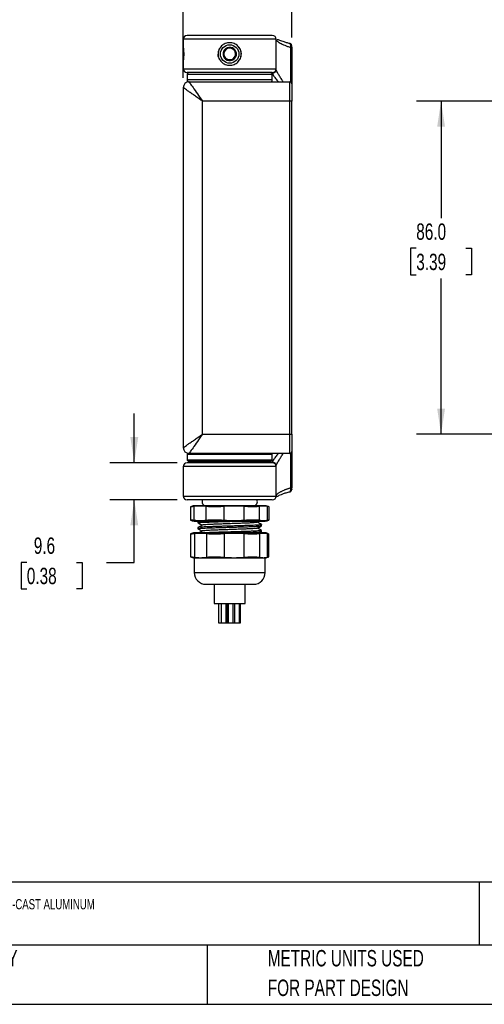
# Model space of a CAD drawing. Header units: millimetres. Extents: x 13 to 546, y 13 to 419.
# Tile 2 of 16: x 193 to 313, y 13 to 267. Entities that reach past the tile are written whole.
import ezdxf

# ---------------------------------------------------------------- set-up
doc = ezdxf.new("R2010")
doc.units = ezdxf.units.MM
doc.header["$LTSCALE"] = 2
doc.layers.add('DIMENSIONS', color=140, linetype='Continuous', lineweight=25)
doc.layers.add('TEXT', color=140, linetype='Continuous', lineweight=25)
doc.styles.add('SLDTEXTSTYLE0', font='TXT', dxfattribs={"width": 0.7})
doc.dimstyles.new('SLDDIMSTYLE1', dxfattribs={"dimtxt": 4.316016, "dimasz": 6.604, "dimexe": 0, "dimexo": 0.0625, "dimgap": 1.079004, "dimtad": 0, "dimtih": 1, "dimtoh": 1, "dimrnd": 1e-09, "dimzin": 4, "dimdsep": 46, "dimtxsty": 'SLDTEXTSTYLE0', "dimsah": 1, "dimcen": 0.09, "dimadec": 0, "dimazin": 1, "dimtfac": 1, "dimtofl": 0, "dimtmove": 0, "dimatfit": 3, "dimfxl": 0, "dimfrac": 2, "dimtolj": 1, "dimtzin": 12, "dimarcsym": 0})
doc.dimstyles.new('SLDDIMSTYLE2', dxfattribs={"dimtxt": 4.316016, "dimasz": 6.604, "dimexe": 0, "dimexo": 0.0625, "dimgap": 1.079004, "dimtad": 0, "dimtih": 1, "dimtoh": 1, "dimrnd": 1e-09, "dimzin": 4, "dimdsep": 46, "dimtxsty": 'SLDTEXTSTYLE0', "dimsah": 1, "dimcen": 0.09, "dimadec": 0, "dimazin": 1, "dimtfac": 1, "dimtmove": 0, "dimatfit": 0, "dimfxl": 0, "dimfrac": 2, "dimtolj": 1, "dimtzin": 12, "dimarcsym": 0})
doc.dimstyles.new('SLDDIMSTYLE3', dxfattribs={"dimtxt": 4.316016, "dimasz": 6.604, "dimexe": 0, "dimexo": 0.0625, "dimgap": 1.079004, "dimtad": 0, "dimtih": 1, "dimtoh": 1, "dimrnd": 1e-09, "dimzin": 12, "dimdsep": 46, "dimtxsty": 'SLDTEXTSTYLE0', "dimsah": 1, "dimcen": 0.09, "dimadec": 0, "dimazin": 3, "dimtfac": 1, "dimtmove": 0, "dimatfit": 0, "dimfxl": 0, "dimfrac": 2, "dimtolj": 1, "dimtzin": 12, "dimarcsym": 0})

# ---------------------------------------------------------------- blocks, each defined once
blk = doc.blocks.new('_D_5')
at = {"layer": 'DIMENSIONS'}
for p, q in [((235.13, 252.07), (235.13, 289.38)), ((263.13, 262.5), (263.13, 289.38)), ((235.13, 283.03), (222.43, 283.03)), ((243.08, 283.03), (241.63, 283.03)), ((241.63, 283.03), (241.63, 276.17)), ((255.91, 283.03), (257.36, 283.03)), ((257.36, 283.03), (257.36, 276.17)), ((263.13, 283.03), (275.83, 283.03)), ((241.63, 276.17), (243.08, 276.17)), ((257.36, 276.17), (255.91, 276.17))]:
    blk.add_line(p, q, dxfattribs=at)
for points in [[(235.13, 283.03), (228.52, 284.05), (228.52, 282.01)], [(263.13, 283.03), (269.73, 282.01), (269.73, 284.05)]]:
    blk.add_solid(points, dxfattribs=at)
at = {"layer": 'DIMENSIONS', "char_height": 4.233, "attachment_point": 1, "style": 'SLDTEXTSTYLE0'}
for s, insert in [('28.0', (243.08, 289.45)), ('1.10', (243.08, 281.63))]:
    blk.add_mtext(s, dxfattribs=dict(at, insert=insert))
blk = doc.blocks.new('_D_6')
at = {"layer": 'DIMENSIONS'}
for p, q in [((222.49, 152.63), (222.49, 165.33)), ((233.59, 152.63), (216.14, 152.63)), ((233.59, 143.03), (216.14, 143.03)), ((222.49, 126.89), (222.49, 143.03)), ((194.74, 126.89), (193.29, 126.89)), ((193.29, 126.89), (193.29, 120.03)), ((207.57, 126.89), (209.02, 126.89)), ((209.02, 126.89), (209.02, 120.03)), ((215.35, 126.89), (222.49, 126.89)), ((193.29, 120.03), (194.74, 120.03)), ((209.02, 120.03), (207.57, 120.03))]:
    blk.add_line(p, q, dxfattribs=at)
for points in [[(222.49, 152.63), (223.51, 159.23), (221.47, 159.23)], [(222.49, 143.03), (221.47, 136.42), (223.51, 136.42)]]:
    blk.add_solid(points, dxfattribs=at)
at = {"layer": 'DIMENSIONS', "char_height": 4.233, "attachment_point": 1, "style": 'SLDTEXTSTYLE0'}
for s, insert in [('9.6', (196.54, 133.32)), ('0.38', (194.74, 125.49))]:
    blk.add_mtext(s, dxfattribs=dict(at, insert=insert))
blk = doc.blocks.new('_D_9')
at = {"layer": 'DIMENSIONS'}
for p, q in [((318.73, 246.03), (295.35, 246.03)), ((301.7, 246.03), (301.7, 215.85)), ((295.29, 208.03), (293.84, 208.03)), ((293.84, 208.03), (293.84, 201.17)), ((308.12, 208.03), (309.57, 208.03)), ((309.57, 208.03), (309.57, 201.17)), ((293.84, 201.17), (295.29, 201.17)), ((309.57, 201.17), (308.12, 201.17)), ((301.7, 160.03), (301.7, 200.2)), ((318.73, 160.03), (295.35, 160.03))]:
    blk.add_line(p, q, dxfattribs=at)
for points in [[(301.7, 246.03), (300.69, 239.42), (302.72, 239.42)], [(301.7, 160.03), (302.72, 166.63), (300.69, 166.63)]]:
    blk.add_solid(points, dxfattribs=at)
at = {"layer": 'DIMENSIONS', "char_height": 4.233, "attachment_point": 1, "style": 'SLDTEXTSTYLE0'}
for s, insert in [('86.0', (295.29, 214.45)), ('3.39', (295.29, 206.63))]:
    blk.add_mtext(s, dxfattribs=dict(at, insert=insert))

msp = doc.modelspace()

# ---------------------------------------------------------------- linework, layer by layer
for p, q in [((259.128, 262.027), (235.128, 262.027)), ((235.128, 262.027), (235.128, 259.952)), ((259.128, 254.427), (259.128, 262.027)), ((235.128, 259.952), (235.128, 259.677)), ((235.128, 259.677), (235.128, 256.777)), ((262.862, 259.957), (263.128, 259.957)), ((262.862, 259.957), (262.862, 250.969)), ((263.128, 260.36), (263.126, 260.407)), ((263.128, 259.957), (263.128, 250.584)), ((235.128, 256.777), (235.128, 256.503)), ((235.128, 256.503), (235.128, 254.427)), ((235.128, 254.427), (259.128, 254.427)), ((236.128, 252.927), (236.128, 251.527)), ((258.128, 252.927), (236.128, 252.927)), ((258.128, 253.427), (258.128, 253.287)), ((258.128, 251.527), (258.128, 252.927)), ((235.128, 249.527), (235.128, 156.527)), ((257.012, 251.527), (236.128, 251.527)), ((236.628, 251.027), (262.628, 251.027)), ((258.128, 251.527), (257.012, 251.527)), ((262.628, 246.027), (262.628, 251.027)), ((240.128, 160.027), (240.128, 246.027)), ((262.628, 246.027), (240.128, 246.027)), ((262.628, 160.027), (262.628, 246.027)), ((263.128, 246.027), (262.628, 246.027)), ((263.128, 160.027), (263.128, 246.027)), ((240.128, 160.027), (262.628, 160.027)), ((262.628, 155.027), (262.628, 160.027)), ((262.628, 160.027), (263.128, 160.027)), ((263.128, 155.47), (263.128, 146.097)), ((236.428, 155.027), (236.128, 154.727)), ((236.128, 154.727), (236.128, 153.327)), ((258.128, 154.727), (236.128, 154.727)), ((236.128, 153.327), (236.428, 153.027)), ((246.925, 153.327), (236.128, 153.327)), ((236.628, 155.027), (236.428, 155.027)), ((236.428, 153.027), (247.128, 153.027)), ((262.628, 155.027), (236.628, 155.027)), ((236.692, 152.712), (236.864, 153.031)), ((237.528, 153.027), (237.928, 152.627)), ((258.128, 153.327), (246.925, 153.327)), ((247.128, 153.027), (257.828, 153.027)), ((256.328, 152.627), (256.728, 153.027)), ((258.128, 154.727), (257.828, 155.027)), ((257.828, 153.027), (258.128, 153.327)), ((258.128, 153.327), (258.128, 154.727)), ((258.128, 152.767), (258.128, 152.627)), ((262.862, 155.085), (262.862, 146.097)), ((259.128, 151.627), (235.128, 151.627)), ((235.128, 151.627), (235.128, 144.027)), ((259.128, 144.027), (259.128, 151.627)), ((263.128, 146.097), (262.862, 146.097)), ((235.128, 144.027), (259.128, 144.027)), ((259.157, 143.986), (259.117, 143.964)), ((236.97, 141.234), (236.97, 137.821)), ((256.325, 141.527), (237.932, 141.527)), ((237.972, 137.714), (237.972, 141.34)), ((241.093, 137.714), (241.093, 141.34)), ((245.692, 137.714), (245.692, 141.34)), ((250.851, 137.714), (250.851, 141.34)), ((254.848, 137.714), (254.848, 141.34)), ((256.886, 137.714), (256.886, 141.34)), ((257.287, 137.821), (257.287, 141.234)), ((237.932, 137.527), (256.325, 137.527)), ((238.928, 137.389), (238.928, 137.1)), ((239.177, 137.538), (238.951, 137.408)), ((254.251, 137.231), (254.745, 137.516)), ((238.928, 135.869), (238.928, 135.58)), ((255.328, 136.34), (255.328, 136.629)), ((255.328, 134.82), (255.328, 135.109)), ((237.027, 134.238), (237.027, 128.316)), ((237.081, 134.261), (237.04, 134.246)), ((256.278, 134.527), (237.978, 134.527)), ((238.029, 134.358), (238.029, 128.197)), ((241.115, 134.358), (241.115, 128.197)), ((245.715, 134.358), (245.715, 128.197)), ((250.816, 134.358), (250.816, 128.197)), ((254.814, 134.358), (254.814, 128.197)), ((254.833, 134.527), (255.317, 134.807)), ((256.829, 134.358), (256.829, 128.197)), ((257.217, 134.246), (257.213, 134.238)), ((257.229, 128.316), (257.229, 134.238)), ((237.978, 128.027), (237.978, 124.227)), ((237.978, 128.027), (256.278, 128.027)), ((256.278, 124.227), (256.278, 128.027)), ((237.978, 124.227), (247.128, 124.227)), ((247.128, 124.227), (256.278, 124.227)), ((243.128, 121.227), (243.128, 116.227)), ((251.128, 116.227), (251.128, 121.227)), ((243.128, 116.227), (247.128, 116.227)), ((244.275, 116.227), (244.275, 111.227)), ((244.893, 116.227), (244.893, 111.227)), ((246.193, 111.227), (246.193, 116.227)), ((246.478, 116.227), (246.478, 111.227)), ((246.704, 116.227), (246.704, 111.227)), ((247.128, 116.227), (251.128, 116.227)), ((248.004, 111.227), (248.004, 116.227)), ((248.346, 116.227), (248.346, 111.227)), ((249.646, 111.227), (249.646, 116.227)), ((249.881, 111.227), (249.881, 116.227)), ((244.275, 111.227), (244.893, 111.227)), ((244.893, 111.227), (246.193, 111.227)), ((246.193, 111.227), (246.478, 111.227)), ((246.478, 111.227), (246.704, 111.227)), ((246.704, 111.227), (248.004, 111.227)), ((248.004, 111.227), (248.346, 111.227)), ((248.346, 111.227), (249.646, 111.227)), ((249.646, 111.227), (249.881, 111.227))]:
    msp.add_line(p, q)
at = {"flags": 128}
msp.add_lwpolyline([(244.245, 257.398), (244.186, 257.642), (244.128, 258.227)], dxfattribs=at)
msp.add_circle((247.128, 258.227), 2.387)
for centre, radius, start, end in [((236.128, 262.027), 1, 90, 180), ((258.128, 262.027), 1, 0, 90), ((247.128, 258.227), 3, 153.30181, 180), ((247.128, 258.227), 1.732, 126.37582, 186.37582), ((247.128, 258.227), 1.5, 96.37582, 156.37582), ((247.128, 258.227), 1.732, 66.37582, 126.37582), ((247.128, 258.227), 1.5, 36.37582, 96.37582), ((247.128, 258.227), 1.732, 6.37582, 66.37582), ((247.128, 258.227), 3, 343.94822, 34.08731), ((247.128, 258.227), 1.732, 186.37582, 246.37582), ((247.128, 258.227), 1.5, 156.37582, 216.37582), ((247.128, 258.227), 1.5, 216.37582, 276.37582), ((247.128, 258.227), 1.5, 276.37582, 336.37582), ((247.128, 258.227), 1.732, 306.37582, 6.37582), ((247.128, 258.227), 1.5, 336.37582, 36.37582), ((236.128, 254.427), 1, 180, 270), ((247.128, 258.227), 1.732, 246.37582, 306.37582), ((258.128, 254.427), 1, 270, 0), ((236.628, 252.927), 0.5, 90, 180), ((257.628, 252.927), 0.5, 0, 90), ((258.137, 254.279), 0.991, 269.49927, 359.49036), ((236.628, 249.527), 1.5, 90, 180), ((236.628, 251.527), 0.5, 180, 270), ((257.628, 251.527), 0.5, 270, 0), ((262.628, 250.527), 0.5, 0, 90), ((236.628, 156.527), 1.5, 180, 270), ((262.628, 155.527), 0.5, 270, 0), ((258.137, 151.776), 0.991, 0.50964, 90.50073), ((236.128, 151.627), 1, 90, 180), ((258.128, 151.627), 1, 0, 90), ((262.705, 145.695), 0.423, 334.52826, 359.86595), ((236.128, 144.027), 1, 180, 270), ((240.978, 142.527), 1, 150, 270), ((253.278, 142.527), 1, 270, 30), ((258.128, 144.027), 1, 270, 0), ((241.74, 127.018), 15, 104.70489, 108.34364), ((252.517, 127.018), 15, 71.65662, 75.29511), ((241.74, 152.036), 15, 251.65662, 255.29511), ((252.517, 152.036), 15, 284.70489, 288.34364), ((238.929, 129.618), 5, 100.95496, 111.68474), ((255.328, 129.618), 5, 68.29729, 79.04504), ((238.929, 132.936), 5, 248.29729, 259.04504), ((255.328, 132.936), 5, 280.95496, 291.68474), ((240.978, 124.227), 3, 180, 270), ((253.278, 124.227), 3, 270, 0)]:
    msp.add_arc(centre, radius, start, end)
for points, knots in [([(247.128, 263.027), (244.211, 263.027), (241.413, 263.027), (237.287, 263.027), (236.128, 263.027), (236.128, 263.027)], [0, 0, 0, 0, 0.5, 0.5, 1, 1, 1, 1]), ([(258.128, 263.027), (258.128, 263.027), (256.969, 263.027), (252.844, 263.027), (250.046, 263.027), (247.128, 263.027)], [0, 0, 0, 0, 0.5, 0.5, 1, 1, 1, 1]), ([(235.128, 259.952), (235.128, 259.952), (235.13, 259.941), (235.136, 259.898), (235.141, 259.865), (235.153, 259.78), (235.16, 259.728), (235.176, 259.605), (235.184, 259.533), (235.201, 259.375), (235.21, 259.288), (235.226, 259.1), (235.233, 258.999), (235.251, 258.686), (235.259, 258.457), (235.259, 258.115), (235.257, 258), (235.25, 257.776), (235.245, 257.667), (235.233, 257.457), (235.226, 257.356), (235.21, 257.169), (235.201, 257.082), (235.184, 256.922), (235.176, 256.851), (235.16, 256.728), (235.153, 256.674), (235.135, 256.547), (235.128, 256.503), (235.128, 256.503)], [0, 0, 0, 0, 0.0625, 0.0625, 0.125, 0.125, 0.1875, 0.1875, 0.25, 0.25, 0.3125, 0.3125, 0.375, 0.375, 0.5, 0.5, 0.5625, 0.5625, 0.625, 0.625, 0.6875, 0.6875, 0.75, 0.75, 0.8125, 0.8125, 0.875, 0.875, 1, 1, 1, 1]), ([(247.131, 261.126), (247.327, 261.126), (247.519, 261.107), (247.898, 261.035), (248.086, 260.981), (248.446, 260.839), (248.617, 260.752), (248.941, 260.546), (249.096, 260.425), (249.374, 260.161), (249.499, 260.017), (249.721, 259.702), (249.817, 259.532), (250.048, 259.005), (250.131, 258.615), (250.132, 258.036), (250.111, 257.84), (250.032, 257.461), (249.973, 257.277), (249.74, 256.745), (249.513, 256.425), (249.093, 256.027), (248.942, 255.909), (248.617, 255.703), (248.443, 255.614), (248.084, 255.473), (247.899, 255.419), (247.518, 255.347), (247.322, 255.328), (246.93, 255.328), (246.738, 255.347), (246.359, 255.419), (246.171, 255.473), (245.811, 255.615), (245.64, 255.702), (245.315, 255.908), (245.161, 256.029), (244.883, 256.293), (244.758, 256.437), (244.535, 256.752), (244.439, 256.922), (244.208, 257.45), (244.125, 257.839), (244.125, 258.419), (244.145, 258.615), (244.225, 258.994), (244.284, 259.177), (244.517, 259.71), (244.744, 260.03), (245.164, 260.428), (245.315, 260.546), (245.64, 260.752), (245.815, 260.841), (246.173, 260.982), (246.358, 261.035), (246.74, 261.108), (246.936, 261.126), (247.131, 261.126)], [0, 0, 0, 0, 0.03125, 0.03125, 0.0625, 0.0625, 0.09375, 0.09375, 0.125, 0.125, 0.15625, 0.15625, 0.1875, 0.1875, 0.25, 0.25, 0.28125, 0.28125, 0.3125, 0.3125, 0.375, 0.375, 0.40625, 0.40625, 0.4375, 0.4375, 0.46875, 0.46875, 0.5, 0.5, 0.53125, 0.53125, 0.5625, 0.5625, 0.59375, 0.59375, 0.625, 0.625, 0.65625, 0.65625, 0.6875, 0.6875, 0.75, 0.75, 0.78125, 0.78125, 0.8125, 0.8125, 0.875, 0.875, 0.90625, 0.90625, 0.9375, 0.9375, 0.96875, 0.96875, 1, 1, 1, 1]), ([(259.128, 261.878), (259.128, 261.794), (259.217, 261.678), (259.476, 261.461), (259.584, 261.382), (259.837, 261.215), (259.981, 261.127), (260.307, 260.945), (260.489, 260.851), (260.885, 260.661), (261.098, 260.566), (261.553, 260.38), (261.795, 260.29), (262.308, 260.116), (262.581, 260.032), (262.862, 259.957)], [0, 0, 0, 0, 0.25, 0.25, 0.375, 0.375, 0.5, 0.5, 0.625, 0.625, 0.75, 0.75, 0.875, 0.875, 1, 1, 1, 1]), ([(262.744, 260.907), (262.422, 260.985), (261.759, 261.145), (260.955, 261.413), (260.313, 261.65), (259.862, 261.826), (259.572, 261.91), (259.424, 261.934), (259.374, 261.899), (259.365, 261.892)], [0, 0, 0, 0, 0.1801713, 0.3714252, 0.5470853, 0.7061643, 0.8476139, 0.9733452, 1, 1, 1, 1]), ([(263.128, 259.957), (263.128, 260.01), (263.128, 260.119), (263.125, 260.277), (263.119, 260.412), (263.106, 260.549), (263.079, 260.649), (263.029, 260.712), (262.976, 260.753), (262.948, 260.772), (262.928, 260.786), (262.908, 260.8), (262.882, 260.818), (262.849, 260.841), (262.816, 260.864), (262.776, 260.891), (262.754, 260.899), (262.739, 260.904)], [0, 0, 0, 0, 0.09807728, 0.19982531, 0.30242229, 0.40219321, 0.57797956, 0.70103657, 0.74321621, 0.76063851, 0.77634047, 0.7910397, 0.80548413, 0.83590165, 0.87081458, 0.91063408, 1, 1, 1, 1]), ([(262.862, 259.957), (262.868, 260.042), (262.881, 260.213), (262.879, 260.448), (262.861, 260.644), (262.828, 260.789), (262.787, 260.879), (262.756, 260.893), (262.741, 260.9)], [0, 0, 0, 0, 0.1755168, 0.3513046, 0.5249191, 0.6945362, 0.8608955, 1, 1, 1, 1]), ([(248.156, 256.833), (247.87, 256.801), (247.583, 256.769), (247.007, 256.704), (246.72, 256.672), (246.434, 256.64)], [0, 0, 0, 0, 0.5, 0.5, 1, 1, 1, 1]), ([(247.128, 253.427), (247.016, 253.427), (246.793, 253.427), (246.458, 253.427), (246.123, 253.427), (245.79, 253.427), (245.458, 253.427), (244.886, 253.427), (244.084, 253.427), (243.059, 253.427), (242.06, 253.427), (240.766, 253.427), (239.295, 253.427), (238.1, 253.427), (237.344, 253.427), (236.89, 253.427), (236.54, 253.427), (236.325, 253.427), (236.204, 253.427), (236.14, 253.427), (236.132, 253.427), (236.128, 253.427)], [0, 0, 0, 0, 0.0194537, 0.0388729, 0.0582757, 0.0776802, 0.0971045, 0.1165667, 0.178315, 0.2400936, 0.3044161, 0.3687691, 0.5000067, 0.6312443, 0.6955668, 0.7599198, 0.821668, 0.8834467, 0.9223152, 0.9611179, 1, 1, 1, 1]), ([(258.128, 253.427), (258.127, 253.427), (258.125, 253.427), (258.11, 253.427), (258.084, 253.427), (258.048, 253.427), (258.002, 253.427), (257.906, 253.427), (257.717, 253.427), (257.367, 253.427), (256.912, 253.427), (256.157, 253.427), (254.962, 253.427), (253.491, 253.427), (252.197, 253.427), (251.198, 253.427), (250.173, 253.427), (249.262, 253.427), (248.468, 253.427), (247.799, 253.427), (247.352, 253.427), (247.128, 253.427)], [0, 0, 0, 0, 0.0194537, 0.0388729, 0.0582757, 0.0776802, 0.0971045, 0.1165667, 0.178315, 0.2400936, 0.3044161, 0.3687691, 0.5000067, 0.6312443, 0.6955668, 0.7599198, 0.821668, 0.8834467, 0.9223152, 0.9611179, 1, 1, 1, 1]), ([(258.128, 253.287), (258.148, 253.199), (258.174, 253.08), (258.307, 252.847), (258.409, 252.687), (258.565, 252.461), (258.798, 252.147), (259.135, 251.716), (259.441, 251.336), (259.641, 251.091), (259.693, 251.027)], [0, 0, 0, 0, 0.2273863, 0.3062808, 0.3870258, 0.4698226, 0.6154639, 0.7721894, 0.9406292, 1, 1, 1, 1]), ([(260.94, 251.027), (260.88, 251.122), (260.695, 251.417), (260.318, 252.007), (259.855, 252.747), (259.447, 253.443), (259.181, 253.972), (259.145, 254.172), (259.128, 254.27)], [0, 0, 0, 0, 0.0630771, 0.1948728, 0.4172645, 0.6233735, 0.8163449, 1, 1, 1, 1]), ([(240.128, 246.027), (240.051, 246.081), (239.905, 246.183), (239.698, 246.328), (239.516, 246.456), (239.359, 246.566), (239.095, 246.75), (238.738, 247), (238.099, 247.448), (237.363, 247.961), (236.566, 248.521), (235.927, 248.967), (235.546, 249.235), (235.349, 249.373), (235.25, 249.442), (235.18, 249.491), (235.136, 249.521), (235.131, 249.525), (235.128, 249.527)], [0, 0, 0, 0, 0.0323684, 0.0613167, 0.0868447, 0.1089526, 0.1276401, 0.1985592, 0.2613905, 0.4057542, 0.5315977, 0.6619779, 0.7818467, 0.8265764, 0.870647, 0.9141661, 0.9572454, 1, 1, 1, 1]), ([(236.628, 251.027), (236.628, 251.027), (236.719, 250.897), (237.07, 250.396), (237.33, 250.025), (237.977, 249.1), (238.366, 248.545), (239.212, 247.336), (239.67, 246.682), (240.128, 246.027)], [0, 0, 0, 0, 0.25, 0.25, 0.5, 0.5, 0.75, 0.75, 1, 1, 1, 1]), ([(263.128, 250.527), (263.128, 250.526), (263.128, 250.524), (263.128, 250.509), (263.128, 250.484), (263.128, 250.45), (263.128, 250.405), (263.128, 250.351), (263.128, 250.287), (263.128, 250.185), (263.128, 250.03), (263.128, 249.798), (263.128, 249.526), (263.128, 249.215), (263.128, 248.87), (263.128, 248.497), (263.128, 248.101), (263.128, 247.695), (263.128, 247.284), (263.128, 246.872), (263.128, 246.452), (263.128, 246.169), (263.128, 246.027)], [0, 0, 0, 0, 0.0302332, 0.0602674, 0.09016896, 0.12000515, 0.14984367, 0.17975219, 0.20979793, 0.24004719, 0.30432203, 0.36867139, 0.43431388, 0.50003248, 0.56567498, 0.63139357, 0.69566842, 0.76001778, 0.82026949, 0.87999045, 0.93972069, 1, 1, 1, 1]), ([(235.128, 156.527), (235.129, 156.528), (235.131, 156.529), (235.144, 156.538), (235.166, 156.553), (235.196, 156.575), (235.235, 156.602), (235.283, 156.635), (235.339, 156.675), (235.405, 156.721), (235.572, 156.837), (235.927, 157.087), (236.566, 157.533), (237.363, 158.093), (238.099, 158.606), (238.738, 159.054), (239.176, 159.36), (239.646, 159.69), (239.951, 159.903), (240.128, 160.027)], [0, 0, 0, 0, 0.0237238, 0.0475319, 0.0714445, 0.0954814, 0.119662, 0.1440055, 0.1685307, 0.1932559, 0.2181991, 0.3380605, 0.4684421, 0.5942778, 0.7386429, 0.8014679, 0.8723901, 0.9255102, 1, 1, 1, 1]), ([(240.128, 160.027), (239.67, 159.373), (239.212, 158.718), (238.366, 157.509), (237.977, 156.954), (237.33, 156.029), (237.07, 155.658), (236.719, 155.157), (236.628, 155.027), (236.628, 155.027)], [0, 0, 0, 0, 0.25, 0.25, 0.5, 0.5, 0.75, 0.75, 1, 1, 1, 1]), ([(263.128, 160.027), (263.128, 159.956), (263.128, 159.814), (263.128, 159.602), (263.128, 159.392), (263.128, 159.184), (263.128, 158.977), (263.128, 158.773), (263.128, 158.57), (263.128, 158.295), (263.128, 157.954), (263.128, 157.558), (263.128, 157.185), (263.128, 156.84), (263.128, 156.528), (263.128, 156.256), (263.128, 156.025), (263.128, 155.84), (263.128, 155.699), (263.128, 155.6), (263.128, 155.538), (263.128, 155.531), (263.128, 155.527)], [0, 0, 0, 0, 0.0302332, 0.0602674, 0.090169, 0.1200052, 0.1498437, 0.1797522, 0.2097979, 0.2400472, 0.304322, 0.3686714, 0.4343139, 0.5000325, 0.565675, 0.6313936, 0.6956684, 0.7600178, 0.8202695, 0.8799904, 0.9397207, 1, 1, 1, 1]), ([(236.716, 152.627), (236.756, 152.632), (236.838, 152.641), (236.973, 152.715), (237.12, 152.838), (237.225, 152.943), (237.284, 153.02), (237.289, 153.027)], [0, 0, 0, 0, 0.2411187, 0.4903713, 0.7329817, 0.9763389, 1, 1, 1, 1]), ([(259.693, 155.027), (259.641, 154.963), (259.441, 154.718), (259.136, 154.339), (258.797, 153.907), (258.47, 153.465), (258.192, 153.041), (258.149, 152.856), (258.128, 152.767)], [0, 0, 0, 0, 0.0593941, 0.2278922, 0.3846796, 0.5303868, 0.7725196, 1, 1, 1, 1]), ([(259.128, 151.784), (259.145, 151.882), (259.18, 152.082), (259.416, 152.548), (259.707, 153.057), (260.027, 153.581), (260.435, 154.231), (260.758, 154.74), (260.94, 155.027)], [0, 0, 0, 0, 0.183483, 0.3762754, 0.511992, 0.6545101, 0.8046625, 1, 1, 1, 1]), ([(247.128, 152.627), (244.211, 152.627), (241.413, 152.627), (237.287, 152.627), (236.128, 152.627), (236.128, 152.627)], [0, 0, 0, 0, 0.5, 0.5, 1, 1, 1, 1]), ([(258.128, 152.627), (258.128, 152.627), (256.969, 152.627), (252.844, 152.627), (250.046, 152.627), (247.128, 152.627)], [0, 0, 0, 0, 0.5, 0.5, 1, 1, 1, 1]), ([(262.862, 146.097), (262.783, 146.076), (262.621, 146.031), (262.376, 145.957), (262.121, 145.875), (261.859, 145.785), (261.59, 145.686), (261.332, 145.585), (261.024, 145.455), (260.701, 145.308), (260.39, 145.153), (260.095, 144.993), (259.819, 144.83), (259.572, 144.664), (259.346, 144.492), (259.258, 144.395), (259.205, 144.335)], [0, 0, 0, 0, 0.0402417, 0.0835726, 0.1299979, 0.1795217, 0.2321475, 0.2878781, 0.3378961, 0.4314076, 0.5114974, 0.5754581, 0.6796501, 0.7754559, 0.8629107, 1, 1, 1, 1]), ([(259.243, 143.891), (259.242, 143.881), (259.237, 143.837), (259.383, 143.951), (259.717, 144.115), (260.175, 144.331), (260.838, 144.596), (261.686, 144.89), (262.391, 145.061), (262.743, 145.146)], [0, 0, 0, 0, 0.03230268, 0.14402635, 0.26293647, 0.41185353, 0.58968002, 0.79486532, 1, 1, 1, 1]), ([(262.739, 145.15), (262.761, 145.156), (262.793, 145.165), (262.844, 145.188), (262.884, 145.209), (262.925, 145.235), (262.982, 145.28), (263.039, 145.353), (263.086, 145.477), (263.113, 145.652), (263.124, 145.836), (263.128, 145.99), (263.128, 146.062), (263.128, 146.097)], [0, 0, 0, 0, 0.0621539, 0.0927742, 0.1246504, 0.1612024, 0.2064898, 0.3303827, 0.4877424, 0.6620808, 0.8365843, 0.9202981, 1, 1, 1, 1]), ([(262.741, 145.154), (262.755, 145.161), (262.787, 145.176), (262.828, 145.266), (262.861, 145.412), (262.88, 145.609), (262.881, 145.843), (262.868, 146.013), (262.862, 146.097)], [0, 0, 0, 0, 0.1425407, 0.307991, 0.4781374, 0.6515874, 0.8262337, 1, 1, 1, 1]), ([(263.128, 145.694), (263.128, 145.659), (263.128, 145.64), (263.128, 145.637), (263.128, 145.653), (263.128, 145.726), (263.128, 145.783), (263.128, 145.926), (263.128, 146.011), (263.128, 146.097)], [0, 0, 0, 0, 0.25, 0.25, 0.5, 0.5, 0.75, 0.75, 1, 1, 1, 1]), ([(247.128, 143.027), (247.016, 143.027), (246.793, 143.027), (246.458, 143.027), (246.123, 143.027), (245.79, 143.027), (245.458, 143.027), (244.886, 143.027), (244.084, 143.027), (243.059, 143.027), (242.06, 143.027), (240.766, 143.027), (239.295, 143.027), (238.1, 143.027), (237.344, 143.027), (236.89, 143.027), (236.54, 143.027), (236.325, 143.027), (236.204, 143.027), (236.14, 143.027), (236.132, 143.027), (236.128, 143.027)], [0, 0, 0, 0, 0.0194537, 0.0388729, 0.0582757, 0.0776802, 0.0971045, 0.1165667, 0.178315, 0.2400936, 0.3044161, 0.3687691, 0.5000067, 0.6312443, 0.6955668, 0.7599198, 0.821668, 0.8834467, 0.9223152, 0.9611179, 1, 1, 1, 1]), ([(258.128, 143.027), (258.127, 143.027), (258.125, 143.027), (258.11, 143.027), (258.084, 143.027), (258.048, 143.027), (258.002, 143.027), (257.906, 143.027), (257.717, 143.027), (257.367, 143.027), (256.912, 143.027), (256.157, 143.027), (254.962, 143.027), (253.491, 143.027), (252.197, 143.027), (251.198, 143.027), (250.173, 143.027), (249.262, 143.027), (248.468, 143.027), (247.799, 143.027), (247.352, 143.027), (247.128, 143.027)], [0, 0, 0, 0, 0.0194537, 0.0388729, 0.0582757, 0.0776802, 0.0971045, 0.1165667, 0.178315, 0.2400936, 0.3044161, 0.3687691, 0.5000067, 0.6312443, 0.6955668, 0.7599198, 0.821668, 0.8834467, 0.9223152, 0.9611179, 1, 1, 1, 1]), ([(259.205, 144.335), (259.201, 144.331), (259.131, 144.263), (259.13, 144.218), (259.128, 144.177)], [0, 0, 0, 0, 0.0629525, 1, 1, 1, 1]), ([(237.972, 141.34), (237.831, 141.321), (237.545, 141.282), (237.229, 141.243), (237.031, 141.226), (236.948, 141.224), (236.971, 141.233), (236.972, 141.234)], [0, 0, 0, 0, 0.2335338, 0.4726429, 0.7287013, 0.992296, 1, 1, 1, 1]), ([(241.093, 141.34), (240.573, 141.411), (240.053, 141.444), (239.012, 141.444), (238.491, 141.411), (237.972, 141.34)], [0, 0, 0, 0, 0.5, 0.5, 1, 1, 1, 1]), ([(245.692, 141.34), (245.257, 141.304), (244.824, 141.276), (244.175, 141.247), (243.959, 141.239), (243.538, 141.23), (243.332, 141.227), (242.725, 141.227), (242.352, 141.237), (241.836, 141.266), (241.672, 141.278), (241.366, 141.306), (241.224, 141.322), (241.093, 141.34)], [0, 0, 0, 0, 0.25, 0.25, 0.375, 0.375, 0.5, 0.5, 0.75, 0.75, 0.875, 0.875, 1, 1, 1, 1]), ([(250.851, 141.34), (249.992, 141.411), (249.133, 141.444), (247.411, 141.444), (246.551, 141.411), (245.692, 141.34)], [0, 0, 0, 0, 0.5, 0.5, 1, 1, 1, 1]), ([(254.848, 141.34), (254.676, 141.304), (254.455, 141.276), (254.05, 141.247), (253.903, 141.239), (253.592, 141.23), (253.427, 141.227), (252.906, 141.227), (252.518, 141.237), (251.914, 141.266), (251.708, 141.278), (251.285, 141.306), (251.069, 141.322), (250.851, 141.34)], [0, 0, 0, 0, 0.25, 0.25, 0.375, 0.375, 0.5, 0.5, 0.75, 0.75, 0.875, 0.875, 1, 1, 1, 1]), ([(256.886, 141.34), (256.547, 141.411), (256.208, 141.444), (255.528, 141.444), (255.188, 141.411), (254.848, 141.34)], [0, 0, 0, 0, 0.5, 0.5, 1, 1, 1, 1]), ([(257.285, 141.234), (257.273, 141.241), (257.249, 141.257), (257.083, 141.298), (256.933, 141.33), (256.886, 141.34)], [0, 0, 0, 0, 0.3938683, 0.8117435, 1, 1, 1, 1]), ([(237.972, 137.714), (237.831, 137.733), (237.545, 137.772), (237.229, 137.811), (237.031, 137.828), (236.948, 137.831), (236.971, 137.821), (236.972, 137.821)], [0, 0, 0, 0, 0.2335338, 0.47264293, 0.72870127, 0.99229601, 1, 1, 1, 1]), ([(241.093, 137.714), (240.573, 137.643), (240.053, 137.61), (239.012, 137.61), (238.491, 137.643), (237.972, 137.714)], [0, 0, 0, 0, 0.5, 0.5, 1, 1, 1, 1]), ([(240.243, 137.527), (240.014, 137.514), (239.549, 137.487), (239.134, 137.448), (238.926, 137.415), (238.95, 137.395), (238.957, 137.389)], [0, 0, 0, 0, 0.2896957, 0.5877919, 0.8774876, 1, 1, 1, 1]), ([(238.955, 137.1), (238.953, 137.108), (238.946, 137.131), (239.195, 137.167), (239.672, 137.206), (240.366, 137.246), (241.256, 137.288), (242.305, 137.33), (243.501, 137.371), (244.79, 137.409), (246.155, 137.451), (247.465, 137.49), (248.305, 137.516), (248.682, 137.527)], [0, 0, 0, 0, 0.05725474, 0.1544186, 0.24885379, 0.34602783, 0.44045845, 0.53762716, 0.63206391, 0.72923974, 0.82367036, 0.92083921, 1, 1, 1, 1]), ([(245.692, 137.714), (245.257, 137.75), (244.824, 137.778), (244.175, 137.807), (243.959, 137.815), (243.538, 137.825), (243.332, 137.827), (242.725, 137.827), (242.352, 137.817), (241.836, 137.788), (241.672, 137.776), (241.366, 137.748), (241.224, 137.732), (241.093, 137.714)], [0, 0, 0, 0, 0.25, 0.25, 0.375, 0.375, 0.5, 0.5, 0.75, 0.75, 0.875, 0.875, 1, 1, 1, 1]), ([(250.851, 137.714), (249.992, 137.643), (249.133, 137.61), (247.411, 137.61), (246.551, 137.643), (245.692, 137.714)], [0, 0, 0, 0, 0.5, 0.5, 1, 1, 1, 1]), ([(254.848, 137.714), (254.676, 137.75), (254.455, 137.779), (254.05, 137.808), (253.903, 137.815), (253.592, 137.825), (253.427, 137.827), (252.906, 137.827), (252.518, 137.817), (251.914, 137.788), (251.708, 137.777), (251.285, 137.749), (251.069, 137.732), (250.851, 137.714)], [0, 0, 0, 0, 0.25, 0.25, 0.375, 0.375, 0.5, 0.5, 0.75, 0.75, 0.875, 0.875, 1, 1, 1, 1]), ([(256.886, 137.714), (256.547, 137.643), (256.208, 137.61), (255.528, 137.61), (255.188, 137.643), (254.848, 137.714)], [0, 0, 0, 0, 0.5, 0.5, 1, 1, 1, 1]), ([(257.237, 137.8), (257.233, 137.798), (257.211, 137.787), (257.081, 137.756), (256.932, 137.724), (256.886, 137.714)], [0, 0, 0, 0, 0.1201512, 0.7267306, 1, 1, 1, 1]), ([(255.308, 136.629), (255.303, 136.619), (255.292, 136.594), (255.039, 136.561), (254.628, 136.527), (254.06, 136.492), (253.219, 136.451), (252.195, 136.409), (251.038, 136.367), (249.758, 136.329), (248.416, 136.288), (247.024, 136.246), (245.648, 136.204), (244.302, 136.164), (243.048, 136.125), (241.899, 136.084), (240.908, 136.042), (240.087, 136), (239.467, 135.961), (239.079, 135.921), (238.909, 135.89), (238.942, 135.872), (238.949, 135.869)], [0, 0, 0, 0, 0.0406888, 0.0951707, 0.1283064, 0.1812505, 0.2357299, 0.2886739, 0.343153, 0.3961021, 0.4505869, 0.5035335, 0.5580153, 0.6109653, 0.6654511, 0.7183977, 0.7728796, 0.8258288, 0.8803135, 0.9332601, 0.9877423, 1, 1, 1, 1]), ([(238.937, 135.568), (239.115, 135.466), (239.463, 135.264), (239.811, 135.063), (239.982, 134.965)], [0, 0, 0, 0, 0.5112738, 1, 1, 1, 1]), ([(240.007, 136.499), (239.829, 136.396), (239.473, 136.19), (239.117, 135.985), (238.939, 135.882)], [0, 0, 0, 0, 0.4999546, 1, 1, 1, 1]), ([(238.941, 137.086), (239.119, 136.984), (239.466, 136.783), (239.813, 136.582), (239.981, 136.485)], [0, 0, 0, 0, 0.5130868, 1, 1, 1, 1]), ([(238.955, 135.58), (238.953, 135.588), (238.946, 135.611), (239.195, 135.647), (239.672, 135.686), (240.366, 135.726), (241.256, 135.768), (242.305, 135.81), (243.501, 135.851), (244.789, 135.889), (246.156, 135.931), (247.537, 135.972), (248.92, 136.014), (250.239, 136.054), (251.482, 136.093), (252.59, 136.135), (253.553, 136.177), (254.229, 136.213), (254.761, 136.247), (255.132, 136.282), (255.333, 136.315), (255.308, 136.335), (255.301, 136.34)], [0, 0, 0, 0, 0.0321023, 0.0865814, 0.1395306, 0.1940154, 0.2469619, 0.3014437, 0.3543938, 0.4088796, 0.4618261, 0.516308, 0.5692572, 0.623742, 0.6766886, 0.7311707, 0.7841173, 0.8385991, 0.8717348, 0.9246789, 0.9791583, 1, 1, 1, 1]), ([(240.01, 134.981), (239.832, 134.878), (239.57, 134.727), (239.309, 134.576), (239.225, 134.527)], [0, 0, 0, 0, 0.68018169, 1, 1, 1, 1]), ([(254.21, 137.231), (254.205, 137.222), (254.189, 137.196), (253.817, 137.154), (253.134, 137.105), (252.158, 137.052), (250.959, 136.999), (249.592, 136.95), (248.114, 136.899), (246.582, 136.846), (245.082, 136.793), (243.677, 136.745), (242.424, 136.693), (241.377, 136.639), (240.606, 136.588), (240.131, 136.543), (240.065, 136.513), (240.036, 136.499)], [0, 0, 0, 0, 0.0341453, 0.1041067, 0.1734831, 0.2443875, 0.3152918, 0.3846682, 0.4546297, 0.5257082, 0.5962859, 0.6654104, 0.735883, 0.806981, 0.8770837, 0.9463594, 1, 1, 1, 1]), ([(254.237, 135.71), (254.187, 135.693), (254.083, 135.66), (253.537, 135.612), (252.716, 135.561), (251.629, 135.507), (250.345, 135.456), (248.92, 135.407), (247.409, 135.354), (245.881, 135.301), (244.418, 135.251), (243.076, 135.201), (241.912, 135.148), (240.98, 135.095), (240.353, 135.046), (240.038, 135.008), (240.041, 134.986), (240.042, 134.981)], [0, 0, 0, 0, 0.0651372, 0.1346301, 0.2051623, 0.2765709, 0.347227, 0.4166693, 0.4876418, 0.5589918, 0.6290986, 0.6988948, 0.7701573, 0.8412939, 0.9108628, 0.9812621, 1, 1, 1, 1]), ([(255.308, 135.109), (255.303, 135.099), (255.292, 135.074), (255.039, 135.041), (254.628, 135.007), (254.06, 134.972), (253.219, 134.931), (252.195, 134.889), (251.038, 134.847), (249.758, 134.809), (248.416, 134.768), (247.024, 134.726), (245.649, 134.684), (244.301, 134.644), (243.051, 134.605), (241.941, 134.565), (241.345, 134.539), (241.064, 134.527)], [0, 0, 0, 0, 0.0531511, 0.1243199, 0.1676044, 0.2367644, 0.3079299, 0.3770898, 0.4482549, 0.5174214, 0.588594, 0.6577572, 0.7289258, 0.7980935, 0.8692674, 0.9384306, 1, 1, 1, 1]), ([(254.249, 135.709), (254.427, 135.812), (254.782, 136.018), (255.138, 136.224), (255.316, 136.327)], [0, 0, 0, 0, 0.4999642, 1, 1, 1, 1]), ([(255.319, 136.641), (255.141, 136.744), (254.793, 136.945), (254.445, 137.146), (254.275, 137.245)], [0, 0, 0, 0, 0.5112502, 1, 1, 1, 1]), ([(255.316, 135.123), (255.138, 135.226), (254.791, 135.426), (254.444, 135.627), (254.275, 135.725)], [0, 0, 0, 0, 0.5131306, 1, 1, 1, 1]), ([(237.044, 134.238), (237.042, 134.234), (237.036, 134.221), (237.179, 134.234), (237.457, 134.272), (237.767, 134.319), (237.98, 134.35), (238.029, 134.358)], [0, 0, 0, 0, 0.1462393, 0.4087569, 0.6611878, 0.920794, 1, 1, 1, 1]), ([(241.115, 134.358), (241.379, 134.319), (241.683, 134.286), (242.198, 134.251), (242.38, 134.242), (242.757, 134.23), (242.951, 134.227), (243.551, 134.227), (243.98, 134.24), (244.841, 134.286), (245.279, 134.319), (245.715, 134.358)], [0, 0, 0, 0, 0.25, 0.25, 0.375, 0.375, 0.5, 0.5, 0.75, 0.75, 1, 1, 1, 1]), ([(245.715, 134.358), (246.563, 134.433), (247.414, 134.459), (249.117, 134.459), (249.967, 134.433), (250.816, 134.358)], [0, 0, 0, 0, 0.5, 0.5, 1, 1, 1, 1]), ([(250.007, 134.527), (250.084, 134.529), (250.596, 134.545), (251.477, 134.573), (252.591, 134.615), (253.552, 134.657), (254.229, 134.693), (254.761, 134.727), (255.132, 134.762), (255.333, 134.795), (255.308, 134.815), (255.301, 134.82)], [0, 0, 0, 0, 0.0242045, 0.1615173, 0.3028124, 0.4401252, 0.5814196, 0.6673543, 0.8046606, 0.9459486, 1, 1, 1, 1]), ([(250.816, 134.358), (251.252, 134.319), (251.672, 134.286), (252.279, 134.251), (252.479, 134.242), (252.86, 134.23), (253.042, 134.227), (253.563, 134.227), (253.882, 134.24), (254.418, 134.286), (254.642, 134.319), (254.814, 134.358)], [0, 0, 0, 0, 0.25, 0.25, 0.375, 0.375, 0.5, 0.5, 0.75, 0.75, 1, 1, 1, 1]), ([(256.829, 134.358), (256.928, 134.334), (257.096, 134.294), (257.152, 134.271), (257.175, 134.261)], [0, 0, 0, 0, 0.58881001, 1, 1, 1, 1]), ([(237.044, 128.316), (237.042, 128.32), (237.036, 128.333), (237.179, 128.321), (237.457, 128.283), (237.767, 128.235), (237.98, 128.204), (238.029, 128.197)], [0, 0, 0, 0, 0.1462393, 0.4087569, 0.6611878, 0.920794, 1, 1, 1, 1]), ([(241.115, 128.197), (241.379, 128.235), (241.683, 128.268), (242.198, 128.303), (242.38, 128.312), (242.757, 128.324), (242.951, 128.327), (243.551, 128.327), (243.98, 128.315), (244.841, 128.269), (245.279, 128.235), (245.715, 128.197)], [0, 0, 0, 0, 0.25, 0.25, 0.375, 0.375, 0.5, 0.5, 0.75, 0.75, 1, 1, 1, 1]), ([(245.715, 128.197), (246.563, 128.121), (247.414, 128.095), (249.117, 128.095), (249.967, 128.121), (250.816, 128.197)], [0, 0, 0, 0, 0.5, 0.5, 1, 1, 1, 1]), ([(250.816, 128.197), (251.252, 128.235), (251.672, 128.268), (252.279, 128.303), (252.479, 128.312), (252.86, 128.324), (253.042, 128.327), (253.563, 128.327), (253.882, 128.315), (254.418, 128.269), (254.642, 128.235), (254.814, 128.197)], [0, 0, 0, 0, 0.25, 0.25, 0.375, 0.375, 0.5, 0.5, 0.75, 0.75, 1, 1, 1, 1]), ([(256.829, 128.197), (256.923, 128.219), (257.113, 128.265), (257.23, 128.306), (257.217, 128.314), (257.213, 128.316)], [0, 0, 0, 0, 0.4073174, 0.8262815, 1, 1, 1, 1]), ([(241.001, 121.227), (241.001, 121.227), (241, 121.227), (241.237, 121.227), (241.695, 121.227), (242.396, 121.227), (243.307, 121.227), (244.204, 121.227), (244.973, 121.227), (245.747, 121.227), (246.722, 121.227), (247.494, 121.227), (247.868, 121.227)], [0, 0, 0, 0, 0.071334, 0.1795206, 0.2941875, 0.4136216, 0.5355903, 0.657559, 0.7173274, 0.7771464, 0.8918134, 1, 1, 1, 1]), ([(247.868, 121.227), (248.238, 121.227), (249, 121.227), (250.097, 121.227), (251.123, 121.227), (252.003, 121.227), (252.567, 121.227), (252.901, 121.227), (253.14, 121.227), (253.288, 121.227), (253.262, 121.227), (253.255, 121.227)], [0, 0, 0, 0, 0.1261899, 0.2599385, 0.3992475, 0.5415129, 0.6837783, 0.7534926, 0.8232662, 0.9570148, 1, 1, 1, 1])]:
    msp.add_open_spline(points, degree=3, knots=knots)
for points in [[(246.101, 259.622), (245.985, 259.357), (245.754, 258.828), (245.523, 258.299), (245.407, 258.035)], [(247.822, 259.814), (247.536, 259.782), (246.962, 259.718), (246.388, 259.654), (246.101, 259.622)], [(248.85, 258.419), (248.678, 258.652), (248.336, 259.117), (247.994, 259.582), (247.822, 259.814)], [(245.407, 258.035), (245.578, 257.802), (245.921, 257.338), (246.263, 256.873), (246.434, 256.64)], [(248.156, 256.833), (248.271, 257.097), (248.503, 257.626), (248.734, 258.155), (248.85, 258.419)], [(248.406, 257.398), (248.408, 257.393), (248.41, 257.388), (248.412, 257.384)], [(248.419, 257.398), (248.417, 257.402), (248.414, 257.407), (248.412, 257.412)], [(248.412, 257.384), (248.414, 257.388), (248.417, 257.393), (248.419, 257.398)], [(248.816, 258.291), (248.814, 258.286), (248.812, 258.282), (248.81, 258.277)], [(248.81, 258.277), (248.812, 258.272), (248.814, 258.268), (248.816, 258.263)], [(248.823, 258.277), (248.821, 258.282), (248.819, 258.286), (248.816, 258.291)], [(248.816, 258.263), (248.819, 258.268), (248.821, 258.272), (248.823, 258.277)], [(238.029, 134.358), (238.544, 134.433), (239.572, 134.486), (240.601, 134.433), (241.115, 134.358)], [(254.814, 134.358), (255.15, 134.433), (255.821, 134.486), (256.493, 134.433), (256.829, 134.358)], [(238.029, 128.197), (238.544, 128.121), (239.572, 128.069), (240.601, 128.121), (241.115, 128.197)], [(254.814, 128.197), (255.15, 128.121), (255.821, 128.069), (256.493, 128.121), (256.829, 128.197)]]:
    msp.add_open_spline(points, degree=3)
at = {"layer": 'TEXT'}
for p, q in [((546.1, 44.252), (12.7, 44.252)), ((311.518, 44.252), (311.518, 27.94)), ((546.1, 27.94), (12.7, 27.94)), ((241.293, 27.94), (241.293, 12.7)), ((12.7, 12.7), (546.1, 12.7))]:
    msp.add_line(p, q, dxfattribs=at)

# ---------------------------------------------------------------- texts
at = {"layer": 'TEXT', "attachment_point": 1, "style": 'SLDTEXTSTYLE0'}
for s, insert, char_height in [('IDEM Z-RANGE SAFETY SWITCH, RIGHT HAND DOOR HINGE INTERLOCK, (2) OSSD SAFETY OUTPUT(S), (1) STATUS MONITORING OUTPUT(S), DIE-CAST ALUMINUM', (15.931, 39.89), 2.645833), ('PART DIMENSIONS MAY DIFFER SLIGHTLY', (110.239, 26.728), 4.23333), ('METRIC UNITS USED', (256.957, 26.728), 4.23333), ("DUE TO MANUFACTURER'S VARIANCES", (110.239, 19.084), 4.23333), ('FOR PART DESIGN', (256.957, 19.084), 4.23333)]:
    msp.add_mtext(s, dxfattribs=dict(at, insert=insert, char_height=char_height))

# ---------------------------------------------------------------- dimensions: what is measured, and where the dimension line sits
at = {"layer": 'DIMENSIONS'}
dim = msp.add_linear_dim(base=(263.128, 283.03), p1=(235.128, 249.527), p2=(263.128, 259.957), dimstyle='SLDDIMSTYLE2', dxfattribs=at)
dim.commit()
dim.dimension.update_dxf_attribs({"geometry": '_D_5', "text_midpoint": (249.496, 283.03), "dimtype": 160})
for base, p1, p2, dimstyle, picture, middle in [((301.704, 160.027), (321.267, 246.027), (321.267, 160.027), 'SLDDIMSTYLE1', '_D_9', (301.704, 208.028)), ((222.49, 143.027), (236.128, 152.627), (236.128, 143.027), 'SLDDIMSTYLE3', '_D_6', (222.49, 126.894))]:
    dim = msp.add_linear_dim(base=base, p1=p1, p2=p2, angle=90, dimstyle=dimstyle, dxfattribs=at)
    dim.commit()
    dim.dimension.update_dxf_attribs({"geometry": picture, "text_midpoint": middle, "dimtype": 160})

doc.saveas('drawing.dxf')
